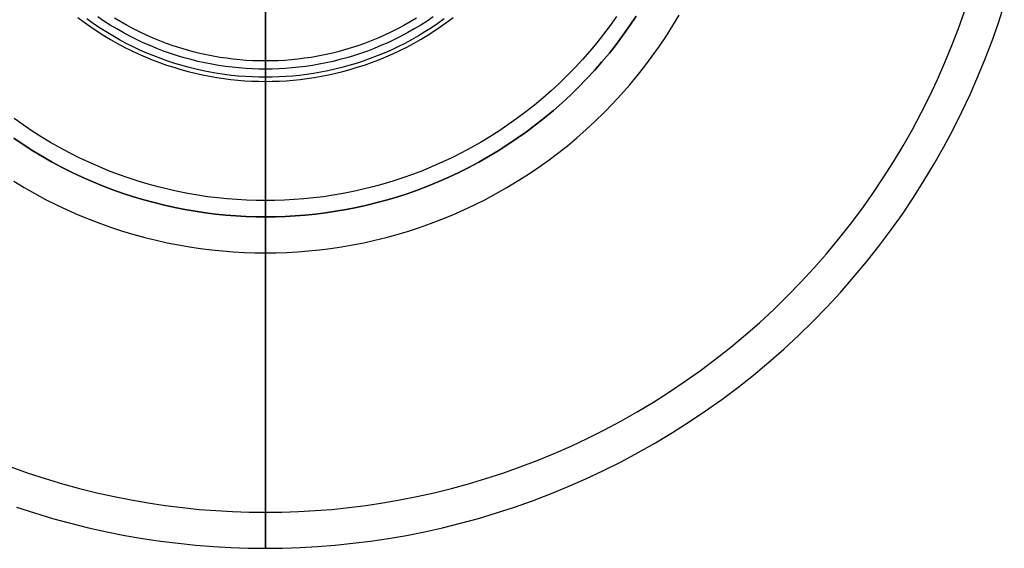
# Model space of a CAD drawing. Header units: millimetres. Extents: x -79 to 79, y -79 to 79.
# Tile 2 of 6: x -25 to 75, y -79 to -25. Entities that reach past the tile are written whole.
import ezdxf

# ---------------------------------------------------------------- set-up
doc = ezdxf.new("R2010")
doc.units = ezdxf.units.MM
doc.layers.add('IGES level 0', color=7, linetype='Continuous')

msp = doc.modelspace()

# ---------------------------------------------------------------- linework, layer by layer
at = {"layer": 'IGES level 0', "extrusion": (1, 0, 0)}
for points in [[(-30, 0), (-15, 60)], [(-75, 50.42), (-15, 61)], [(-43.35, 91), (-15, 61)], [(-16.24, 60), (-31.24, 0)], [(-16.65, 61), (-45, 91)], [(-18.66, 61), (-78.66, 50.42)]]:
    msp.add_lwpolyline(points, dxfattribs=at)
at = {"layer": 'IGES level 0'}
for points in [[(-25.31, -74.47), (-23.48, -75.07), (-21.64, -75.62), (-19.81, -76.12), (-17.97, -76.58), (-16.14, -76.98), (-14.31, -77.34), (-12.49, -77.66), (-10.67, -77.93), (-8.87, -78.15), (-7.07, -78.34), (-5.28, -78.48), (-3.51, -78.58), (-1.75, -78.64), (0, -78.66), (1.75, -78.64), (3.51, -78.58), (5.28, -78.48), (7.07, -78.34), (8.87, -78.15), (10.67, -77.93), (12.49, -77.66), (14.31, -77.34), (16.14, -76.98), (17.97, -76.58), (19.81, -76.12), (21.64, -75.62), (23.48, -75.07), (25.31, -74.47), (27.13, -73.83), (28.95, -73.13), (30.76, -72.39), (32.56, -71.6), (34.35, -70.76), (36.13, -69.87), (37.88, -68.93), (39.62, -67.95), (41.34, -66.91), (43.04, -65.83), (44.72, -64.71), (46.36, -63.54), (47.99, -62.32), (49.58, -61.07), (51.14, -59.76), (52.67, -58.42), (54.16, -57.04), (55.62, -55.62), (57.04, -54.16), (58.42, -52.67), (59.76, -51.14), (61.07, -49.58), (62.32, -47.99), (63.54, -46.36), (64.71, -44.72), (65.83, -43.04), (66.91, -41.34), (67.95, -39.62), (68.93, -37.88), (69.87, -36.13), (70.76, -34.35), (71.6, -32.56), (72.39, -30.76), (73.13, -28.95), (73.83, -27.13), (74.47, -25.31), (75.07, -23.48)], [(-25.87, -70.4), (-24.13, -71.01), (-22.39, -71.58), (-20.64, -72.1), (-18.89, -72.58), (-17.14, -73.02), (-15.39, -73.4), (-13.65, -73.75), (-11.91, -74.05), (-10.18, -74.31), (-8.45, -74.52), (-6.74, -74.7), (-5.04, -74.83), (-3.34, -74.93), (-1.66, -74.98), (0, -75), (1.66, -74.98), (3.34, -74.93), (5.04, -74.83), (6.74, -74.7), (8.45, -74.52), (10.18, -74.31), (11.91, -74.05), (13.65, -73.75), (15.39, -73.4), (17.14, -73.02), (18.89, -72.58), (20.64, -72.1), (22.39, -71.58), (24.13, -71.01), (25.87, -70.4), (27.61, -69.73), (29.33, -69.03), (31.05, -68.27), (32.76, -67.47), (34.45, -66.62), (36.12, -65.73), (37.78, -64.79), (39.42, -63.8), (41.04, -62.77), (42.64, -61.7), (44.21, -60.59), (45.75, -59.43), (47.27, -58.23), (48.76, -56.99), (50.22, -55.71), (51.64, -54.39), (53.03, -53.03), (54.39, -51.64), (55.71, -50.22), (56.99, -48.76), (58.23, -47.27), (59.43, -45.75), (60.59, -44.21), (61.7, -42.64), (62.77, -41.04), (63.8, -39.42), (64.79, -37.78), (65.73, -36.12), (66.62, -34.45), (67.47, -32.76), (68.27, -31.05), (69.03, -29.33), (69.73, -27.61), (70.4, -25.87), (71.01, -24.13)], [(-25.58, -37.02), (-24.62, -37.66), (-23.65, -38.28), (-22.67, -38.87), (-21.67, -39.44), (-20.67, -39.97), (-19.65, -40.48), (-18.63, -40.96), (-17.6, -41.42), (-16.56, -41.84), (-15.52, -42.24), (-14.48, -42.61), (-13.43, -42.95), (-12.38, -43.26), (-11.33, -43.55), (-10.28, -43.81), (-9.23, -44.04), (-8.19, -44.25), (-7.15, -44.43), (-6.11, -44.58), (-5.07, -44.71), (-4.04, -44.82), (-3.02, -44.9), (-2.01, -44.96), (-1, -44.99), (0, -45), (1, -44.99), (2.01, -44.96), (3.02, -44.9), (4.04, -44.82), (5.07, -44.71), (6.11, -44.58), (7.15, -44.43), (8.19, -44.25), (9.23, -44.04), (10.28, -43.81), (11.33, -43.55), (12.38, -43.26), (13.43, -42.95), (14.48, -42.61), (15.52, -42.24), (16.56, -41.84), (17.6, -41.42), (18.63, -40.96), (19.65, -40.48), (20.67, -39.97), (21.67, -39.44), (22.67, -38.87), (23.65, -38.28), (24.62, -37.66), (25.58, -37.02), (26.53, -36.35), (27.45, -35.66), (28.36, -34.94), (29.26, -34.19), (30.13, -33.42), (30.99, -32.63), (31.82, -31.82), (32.63, -30.99), (33.42, -30.13), (34.19, -29.26), (34.94, -28.36), (35.66, -27.45), (36.35, -26.53), (37.02, -25.58), (37.66, -24.62)], [(-25.57, -41.39), (-24.51, -42.03), (-23.43, -42.64), (-22.35, -43.22), (-21.25, -43.77), (-20.14, -44.29), (-19.03, -44.78), (-17.91, -45.24), (-16.78, -45.67), (-15.66, -46.07), (-14.52, -46.44), (-13.39, -46.78), (-12.25, -47.09), (-11.12, -47.37), (-9.98, -47.62), (-8.85, -47.84), (-7.73, -48.04), (-6.6, -48.21), (-5.48, -48.35), (-4.37, -48.46), (-3.27, -48.55), (-2.17, -48.61), (-1.08, -48.64), (0, -48.66), (1.08, -48.64), (2.17, -48.61), (3.27, -48.55), (4.37, -48.46), (5.48, -48.35), (6.6, -48.21), (7.73, -48.04), (8.85, -47.84), (9.98, -47.62), (11.12, -47.37), (12.25, -47.09), (13.39, -46.78), (14.52, -46.44), (15.66, -46.07), (16.78, -45.67), (17.91, -45.24), (19.03, -44.78), (20.14, -44.29), (21.25, -43.77), (22.35, -43.22), (23.43, -42.64), (24.51, -42.03), (25.57, -41.39), (26.63, -40.73), (27.66, -40.03), (28.68, -39.3), (29.68, -38.55), (30.67, -37.77), (31.63, -36.97), (32.58, -36.14), (33.5, -35.28), (34.41, -34.41), (35.28, -33.5), (36.14, -32.58), (36.97, -31.63), (37.77, -30.67), (38.55, -29.68), (39.3, -28.68), (40.03, -27.66), (40.73, -26.63), (41.39, -25.57), (42.03, -24.51)], [(-19.06, -24.75), (-18.41, -25.23), (-17.76, -25.7), (-17.09, -26.15), (-16.42, -26.57), (-15.74, -26.98), (-15.05, -27.38), (-14.35, -27.75), (-13.64, -28.1), (-12.93, -28.43), (-12.22, -28.75), (-11.5, -29.04), (-10.78, -29.32), (-10.05, -29.58), (-9.32, -29.81), (-8.6, -30.03), (-7.87, -30.23), (-7.14, -30.41), (-6.41, -30.57), (-5.68, -30.72), (-4.96, -30.84), (-4.24, -30.95), (-3.52, -31.04), (-2.81, -31.11), (-2.1, -31.17), (-1.39, -31.21), (-0.69, -31.23), (0, -31.24), (0.69, -31.23), (1.39, -31.21), (2.1, -31.17), (2.81, -31.11), (3.52, -31.04), (4.24, -30.95), (4.96, -30.84), (5.68, -30.72), (6.41, -30.57), (7.14, -30.41), (7.87, -30.23), (8.6, -30.03), (9.32, -29.81), (10.05, -29.58), (10.78, -29.32), (11.5, -29.04), (12.22, -28.75), (12.93, -28.43), (13.64, -28.1), (14.35, -27.75), (15.05, -27.38), (15.74, -26.98), (16.42, -26.57), (17.09, -26.15), (17.76, -25.7), (18.41, -25.23), (19.06, -24.75)], [(18.17, -24.9), (17.52, -25.36), (16.87, -25.8), (16.2, -26.22), (15.53, -26.63), (14.85, -27.01), (14.16, -27.38), (13.46, -27.73), (12.76, -28.06), (12.06, -28.37), (11.35, -28.66), (10.63, -28.93), (9.92, -29.19), (9.2, -29.42), (8.48, -29.64), (7.76, -29.83), (7.04, -30.01), (6.33, -30.17), (5.61, -30.31), (4.89, -30.43), (4.18, -30.54), (3.47, -30.63), (2.77, -30.7), (2.07, -30.76), (1.37, -30.79), (0.68, -30.82), (0, -30.83), (-0.68, -30.82), (-1.37, -30.79), (-2.07, -30.76), (-2.77, -30.7), (-3.47, -30.63), (-4.18, -30.54), (-4.89, -30.43), (-5.61, -30.31), (-6.33, -30.17), (-7.04, -30.01), (-7.76, -29.83), (-8.48, -29.64), (-9.2, -29.42), (-9.92, -29.19), (-10.63, -28.93), (-11.35, -28.66), (-12.06, -28.37), (-12.76, -28.06), (-13.46, -27.73), (-14.16, -27.38), (-14.85, -27.01), (-15.53, -26.63), (-16.2, -26.22), (-16.87, -25.8), (-17.52, -25.36), (-18.17, -24.9)], [(17.05, -24.68), (16.42, -25.11), (15.77, -25.52), (15.11, -25.92), (14.45, -26.29), (13.78, -26.65), (13.1, -26.99), (12.42, -27.31), (11.73, -27.61), (11.04, -27.89), (10.35, -28.16), (9.65, -28.4), (8.95, -28.63), (8.25, -28.84), (7.55, -29.03), (6.86, -29.21), (6.16, -29.36), (5.46, -29.5), (4.76, -29.62), (4.07, -29.72), (3.38, -29.81), (2.7, -29.88), (2.01, -29.93), (1.34, -29.97), (0.67, -29.99), (0, -30), (-0.67, -29.99), (-1.34, -29.97), (-2.01, -29.93), (-2.7, -29.88), (-3.38, -29.81), (-4.07, -29.72), (-4.76, -29.62), (-5.46, -29.5), (-6.16, -29.36), (-6.86, -29.21), (-7.55, -29.03), (-8.25, -28.84), (-8.95, -28.63), (-9.65, -28.4), (-10.35, -28.16), (-11.04, -27.89), (-11.73, -27.61), (-12.42, -27.31), (-13.1, -26.99), (-13.78, -26.65), (-14.45, -26.29), (-15.11, -25.92), (-15.77, -25.52), (-16.42, -25.11), (-17.05, -24.68)], [(15.33, -24.82), (14.7, -25.2), (14.05, -25.57), (13.4, -25.92), (12.74, -26.24), (12.08, -26.56), (11.41, -26.85), (10.74, -27.13), (10.06, -27.38), (9.39, -27.62), (8.71, -27.84), (8.03, -28.05), (7.35, -28.23), (6.67, -28.4), (5.99, -28.55), (5.31, -28.69), (4.63, -28.8), (3.96, -28.9), (3.29, -28.99), (2.62, -29.06), (1.96, -29.11), (1.3, -29.15), (0.65, -29.17), (0, -29.17), (-0.65, -29.17), (-1.3, -29.15), (-1.96, -29.11), (-2.62, -29.06), (-3.29, -28.99), (-3.96, -28.9), (-4.63, -28.8), (-5.31, -28.69), (-5.99, -28.55), (-6.67, -28.4), (-7.35, -28.23), (-8.03, -28.05), (-8.71, -27.84), (-9.39, -27.62), (-10.06, -27.38), (-10.74, -27.13), (-11.41, -26.85), (-12.08, -26.56), (-12.74, -26.24), (-13.4, -25.92), (-14.05, -25.57), (-14.7, -25.2), (-15.33, -24.82)], [(37.66, -24.62), (37.02, -25.58), (36.35, -26.53), (35.66, -27.45), (34.94, -28.36), (34.19, -29.26), (33.42, -30.13), (32.63, -30.99), (31.82, -31.82), (30.99, -32.63), (30.13, -33.42), (29.26, -34.19), (28.36, -34.94), (27.45, -35.66), (26.53, -36.35), (25.58, -37.02), (24.62, -37.66), (23.65, -38.28), (22.67, -38.87), (21.67, -39.44), (20.67, -39.97), (19.65, -40.48), (18.63, -40.96), (17.6, -41.42), (16.56, -41.84), (15.52, -42.24), (14.48, -42.61), (13.43, -42.95), (12.38, -43.26), (11.33, -43.55), (10.28, -43.81), (9.23, -44.04), (8.19, -44.25), (7.15, -44.43), (6.11, -44.58), (5.07, -44.71), (4.04, -44.82), (3.02, -44.9), (2.01, -44.96), (1, -44.99), (0, -45)], [(35.66, -24.64), (35.02, -25.55), (34.35, -26.45), (33.65, -27.32), (32.94, -28.18), (32.2, -29.03), (31.44, -29.85), (30.65, -30.65), (29.85, -31.44), (29.03, -32.2), (28.18, -32.94), (27.32, -33.65), (26.45, -34.35), (25.55, -35.02), (24.64, -35.66), (23.72, -36.28), (22.79, -36.88), (21.84, -37.45), (20.88, -37.99), (19.91, -38.51), (18.93, -39), (17.95, -39.46), (16.95, -39.9), (15.96, -40.31), (14.95, -40.69), (13.95, -41.04), (12.94, -41.37), (11.93, -41.68), (10.92, -41.95), (9.91, -42.2), (8.9, -42.43), (7.89, -42.63), (6.88, -42.8), (5.88, -42.95), (4.89, -43.07), (3.9, -43.17), (2.91, -43.25), (1.93, -43.31), (0.96, -43.34), (0, -43.35)], [(0, -31.24), (0, -30)], [(0, -43.35), (-0.96, -43.34), (-1.93, -43.31), (-2.91, -43.25), (-3.9, -43.17), (-4.89, -43.07), (-5.88, -42.95), (-6.88, -42.8), (-7.89, -42.63), (-8.9, -42.43), (-9.91, -42.2), (-10.92, -41.95), (-11.93, -41.68), (-12.94, -41.37), (-13.95, -41.04), (-14.95, -40.69), (-15.96, -40.31), (-16.95, -39.9), (-17.95, -39.46), (-18.93, -39), (-19.91, -38.51), (-20.88, -37.99), (-21.84, -37.45), (-22.79, -36.88), (-23.72, -36.28), (-24.64, -35.66), (-25.55, -35.02)], [(0, -45), (-1, -44.99), (-2.01, -44.96), (-3.02, -44.9), (-4.04, -44.82), (-5.07, -44.71), (-6.11, -44.58), (-7.15, -44.43), (-8.19, -44.25), (-9.23, -44.04), (-10.28, -43.81), (-11.33, -43.55), (-12.38, -43.26), (-13.43, -42.95), (-14.48, -42.61), (-15.52, -42.24), (-16.56, -41.84), (-17.6, -41.42), (-18.63, -40.96), (-19.65, -40.48), (-20.67, -39.97), (-21.67, -39.44), (-22.67, -38.87), (-23.65, -38.28), (-24.62, -37.66), (-25.58, -37.02)], [(0, -45), (0, -43.35)], [(0, -78.66), (0, -75)]]:
    msp.add_lwpolyline(points, dxfattribs=at)

doc.saveas('drawing.dxf')
